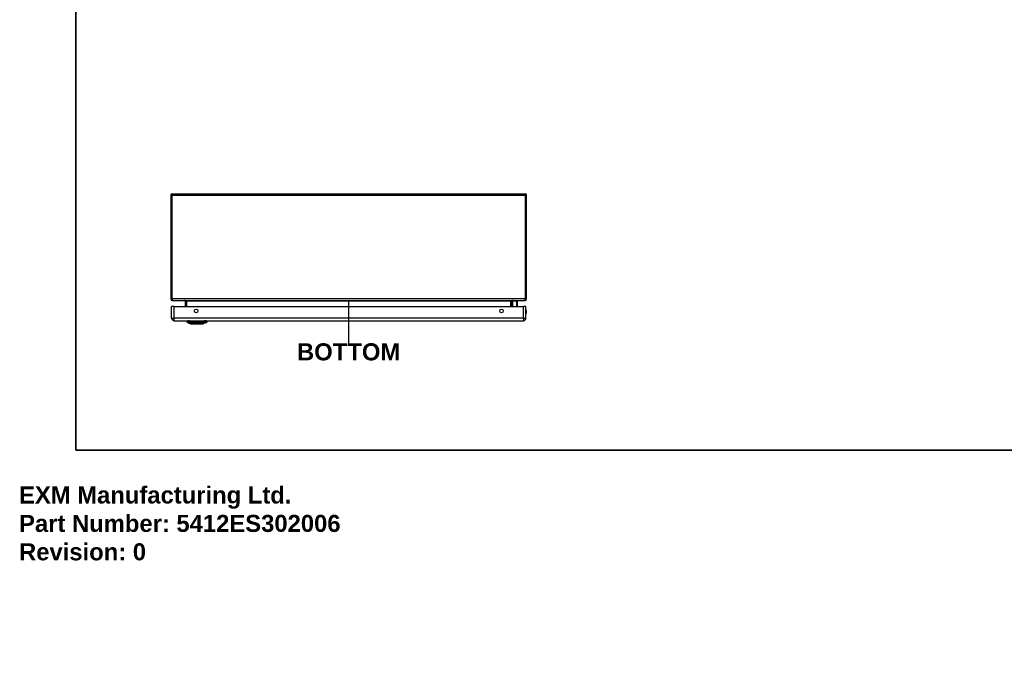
# Model space of a CAD drawing. Header units: inches. Extents: x 0 to 139, y -11 to 90.
# Tile 1 of 14: x 0 to 58, y -11 to 27. Entities that reach past the tile are written whole.
import ezdxf

# ---------------------------------------------------------------- set-up
doc = ezdxf.new("R2010")
doc.units = ezdxf.units.IN
doc.header["$LTSCALE"] = 8.352245
doc.header["$MEASUREMENT"] = 0
doc.layers.get('0').update_dxf_attribs({"lineweight": 25})
for name, color, linetype, lineweight in [('Sketch Geometry(ANSI)', 7, 'Continuous', 25), ('Symbols(ANSI)', 7, 'Continuous', 25), ('Visible Edges(ANSI)', 7, 'Continuous', 25), ('Visible Tangent Edges(ANSI)', 7, 'Continuous', 25)]:
    doc.layers.add(name, color=color, linetype=linetype, lineweight=lineweight)
doc.styles.add('Current-ANSI', font='arial.ttf')
doc.styles.add('Dimension-ANSI', font='arialbd.ttf')
doc.styles.get("Standard").update_dxf_attribs({"font": 'arialbd.ttf'})

# ---------------------------------------------------------------- blocks, each defined once
blk = doc.blocks.new('BOTTOM')
at = {"layer": 'Sketch Geometry(ANSI)'}
blk.add_line((0, 0.15), (0, -0.15), dxfattribs=at)
at = {"layer": 'Symbols(ANSI)', "color": 7, "insert": (0, -0.2119), "char_height": 0.12, "attachment_point": 5, "style": 'Dimension-ANSI'}
blk.add_mtext('\\fArial|b1|i0;BOTTOM', dxfattribs=at)
blk = doc.blocks.new('Borders 1_EXM - B (Inch)')
at = {"layer": 'Sketch Geometry(ANSI)', "linetype": 'Continuous', "lineweight": 35}
for p, q in [((0.3979, 10.5665), (0.3979, 0.2545)), ((0.3979, 0.2545), (16.3979, 0.2545))]:
    blk.add_line(p, q, dxfattribs=at)
at = {"layer": 'Symbols(ANSI)', "color": 7, "style": 'Current-ANSI'}
blk.add_attdef('FILENAME_AND_PATH_001', (6.0203, 10.7181), '', height=0.09, dxfattribs=at)

msp = doc.modelspace()

# ---------------------------------------------------------------- linework, layer by layer
at = {"layer": 'Visible Edges(ANSI)'}
for p, q in [((8.9019, 17.0879), (8.9019, 10.9992)), ((8.9896, 17.1756), (29.6948, 17.1756)), ((29.7825, 10.9992), (29.7825, 17.0879)), ((8.9545, 9.8794), (8.9545, 10.5622)), ((9.1069, 10.5622), (8.9545, 10.5622)), ((8.9896, 10.9115), (29.6948, 10.9115)), ((9.1069, 10.5622), (29.597, 10.5622)), ((9.7508, 10.8791), (9.7508, 10.5622)), ((28.9336, 10.5622), (28.9336, 10.8791)), ((28.9396, 10.8327), (28.981, 10.8741)), ((29.2213, 10.8801), (28.9955, 10.8801)), ((29.2415, 10.6217), (29.23, 10.5622)), ((29.2418, 10.8596), (29.2418, 10.6256)), ((29.7495, 10.5622), (29.597, 10.5622)), ((29.7495, 9.8794), (29.7495, 10.5622)), ((9.1069, 9.727), (29.597, 9.727)), ((9.8246, 9.7106), (9.8957, 9.7106)), ((10.0686, 9.5492), (9.887, 9.6199)), ((10.0113, 9.7106), (9.8957, 9.7106)), ((10.0113, 9.7106), (10.8711, 9.7106)), ((10.024, 9.7147), (10.024, 9.727)), ((10.9954, 9.6199), (10.8138, 9.5492)), ((10.8419, 9.7147), (10.8419, 9.727)), ((10.9867, 9.7106), (10.8711, 9.7106)), ((10.9867, 9.7106), (11.0577, 9.7106))]:
    msp.add_line(p, q, dxfattribs=at)
at = {"layer": 'Visible Edges(ANSI)', "flags": 128}
msp.add_lwpolyline([(10.0704, 9.5489), (10.0709, 9.5489), (10.0722, 9.5489), (10.0744, 9.5489), (10.0775, 9.5489), (10.0815, 9.5489), (10.0864, 9.5488), (10.0921, 9.5488), (10.0986, 9.5488), (10.106, 9.5488), (10.1141, 9.5488), (10.1231, 9.5487), (10.1329, 9.5487), (10.1434, 9.5487), (10.1546, 9.5487), (10.1665, 9.5487), (10.179, 9.5487), (10.1922, 9.5487), (10.2059, 9.5487), (10.2203, 9.5487), (10.2351, 9.5487), (10.2505, 9.5487), (10.2663, 9.5488), (10.2827, 9.5488), (10.2994, 9.5488), (10.3164, 9.5488), (10.3338, 9.5488), (10.3513, 9.5489), (10.369, 9.5489), (10.3869, 9.5489), (10.405, 9.5489), (10.4232, 9.5489), (10.4415, 9.5489), (10.4598, 9.5489), (10.478, 9.5489), (10.496, 9.5489), (10.5139, 9.5489), (10.5316, 9.5489), (10.5492, 9.5488), (10.5665, 9.5488), (10.5836, 9.5488), (10.6003, 9.5488), (10.6166, 9.5488), (10.6324, 9.5487), (10.6477, 9.5487), (10.6625, 9.5487), (10.6768, 9.5487), (10.6906, 9.5487), (10.7037, 9.5487), (10.7162, 9.5487), (10.728, 9.5487), (10.7391, 9.5487), (10.7496, 9.5487), (10.7593, 9.5487), (10.7682, 9.5488), (10.7763, 9.5488), (10.7837, 9.5488), (10.7903, 9.5488), (10.796, 9.5488), (10.8009, 9.5489), (10.8048, 9.5489), (10.8079, 9.5489), (10.8101, 9.5489), (10.8115, 9.5489), (10.8119, 9.5489)], dxfattribs=at)
at = {"layer": 'Visible Edges(ANSI)'}
for centre in [(10.39, 10.3012), (28.3139, 10.3012)]:
    msp.add_circle(centre, 0.106, dxfattribs=at)
for centre, radius, start, end in [((8.9896, 17.0879), 0.0877, 90, 180), ((29.6948, 17.0879), 0.0877, 0, 90), ((8.9896, 10.9992), 0.0877, 180, 270), ((29.6948, 10.9992), 0.0877, 270, 0), ((9.7185, 10.8791), 0.0324, 0, 90), ((28.9659, 10.8791), 0.0324, 90, 180), ((28.9541, 10.8182), 0.0206, 135, 180), ((28.9955, 10.8596), 0.0206, 90, 135), ((29.2213, 10.8596), 0.0206, 0, 90), ((29.2213, 10.6256), 0.0206, 349.059111, 0), ((9.1069, 9.8794), 0.1524, 180, 270), ((29.597, 9.8794), 0.1524, 270, 0), ((29.5897, 10.2407), 0.1958, 324.68636, 35.31364), ((9.9467, 9.7276), 0.1233, 187.941297, 240.27088), ((9.8907, 9.6294), 0.0103, 240.27088, 248.749494), ((10.0034, 9.7147), 0.0206, 348.463041, 0), ((10.0704, 9.554), 0.00514, 248.749494, 269.791232), ((10.8119, 9.554), 0.00514, 270.208768, 291.250506), ((10.8624, 9.7147), 0.0206, 180, 191.536959), ((10.9917, 9.6294), 0.0103, 291.250506, 299.72912), ((10.9356, 9.7276), 0.1233, 299.72912, 352.058703)]:
    msp.add_arc(centre, radius, start, end, dxfattribs=at)
at = {"layer": 'Visible Tangent Edges(ANSI)'}
for p, q in [((8.9896, 17.0879), (8.9019, 17.0879)), ((8.9896, 17.1756), (8.9896, 17.0879)), ((8.9896, 10.9992), (8.9896, 17.0879)), ((8.9896, 17.0879), (29.6948, 17.0879)), ((29.6948, 17.0879), (29.6948, 17.1756)), ((29.6948, 17.0879), (29.7825, 17.0879)), ((29.6948, 17.0879), (29.6948, 10.9992)), ((8.9896, 10.9992), (8.9019, 10.9992)), ((29.6948, 10.9992), (8.9896, 10.9992)), ((8.9896, 10.9992), (8.9896, 10.9115)), ((29.6948, 10.9992), (29.7825, 10.9992)), ((29.6948, 10.9115), (29.6948, 10.9992)), ((9.1069, 9.8794), (9.1069, 10.5622)), ((9.8385, 10.8791), (9.7508, 10.8791)), ((9.8385, 10.9115), (9.8385, 10.8791)), ((9.8385, 10.5622), (9.8385, 10.8791)), ((28.8459, 10.8791), (9.8385, 10.8791)), ((28.8459, 10.8791), (28.8459, 10.9115)), ((28.9336, 10.8791), (28.8459, 10.8791)), ((28.8459, 10.8791), (28.8459, 10.5622)), ((28.9955, 10.8801), (28.9541, 10.837)), ((28.9541, 10.837), (28.9541, 10.5622)), ((29.2075, 10.5622), (29.2213, 10.6366)), ((29.2213, 10.6366), (29.2213, 10.8801)), ((29.597, 9.8794), (29.597, 10.5622)), ((8.9545, 9.8794), (9.1069, 9.8794)), ((29.597, 9.8794), (9.1069, 9.8794)), ((9.1069, 9.727), (9.1069, 9.8794)), ((29.597, 9.8794), (29.597, 9.727)), ((29.597, 9.8794), (29.7495, 9.8794)), ((9.887, 9.6199), (10.0686, 9.5492)), ((9.955, 9.6198), (9.9552, 9.6198)), ((10.024, 9.7147), (10.8415, 9.7147)), ((10.0315, 9.6198), (10.0319, 9.6198)), ((10.8415, 9.727), (10.8415, 9.7147)), ((10.8415, 9.7147), (10.8419, 9.7147)), ((10.8504, 9.6198), (10.8509, 9.6198)), ((10.9272, 9.6198), (10.9273, 9.6198))]:
    msp.add_line(p, q, dxfattribs=at)
at = {"layer": 'Visible Tangent Edges(ANSI)', "flags": 128}
for points in [[(9.953, 9.6208), (9.9476, 9.6207), (9.9423, 9.6207), (9.9373, 9.6207), (9.9326, 9.6207), (9.928, 9.6207), (9.9237, 9.6207), (9.9196, 9.6207), (9.9157, 9.6206), (9.9121, 9.6206), (9.9087, 9.6206), (9.9055, 9.6206), (9.9025, 9.6206), (9.8998, 9.6206), (9.8974, 9.6206), (9.8951, 9.6206), (9.8931, 9.6206), (9.8914, 9.6205), (9.8898, 9.6205), (9.8885, 9.6205), (9.8875, 9.6205), (9.8867, 9.6205), (9.8861, 9.6205), (9.8857, 9.6205), (9.8856, 9.6205)], [(9.887, 9.6199), (9.8871, 9.6199), (9.8874, 9.6199), (9.888, 9.6199), (9.8889, 9.6199), (9.8899, 9.6199), (9.8913, 9.6199), (9.8928, 9.6199), (9.8946, 9.6199), (9.8966, 9.6199), (9.8989, 9.6198), (9.9014, 9.6198), (9.9041, 9.6198), (9.9071, 9.6198), (9.9103, 9.6198), (9.9138, 9.6198), (9.9174, 9.6198), (9.9213, 9.6198), (9.9255, 9.6198), (9.9298, 9.6198), (9.9344, 9.6198), (9.9392, 9.6198), (9.9443, 9.6198), (9.9495, 9.6198), (9.955, 9.6198)], [(10.0308, 9.6208), (10.0263, 9.6208), (10.0219, 9.6208), (10.0175, 9.6208), (10.0133, 9.6208), (10.0091, 9.6208), (10.005, 9.6208), (10.001, 9.6208), (9.9971, 9.6208), (9.9934, 9.6208), (9.9897, 9.6208), (9.9862, 9.6208), (9.9827, 9.6208), (9.9794, 9.6208), (9.9763, 9.6208), (9.9733, 9.6208), (9.9704, 9.6208), (9.9677, 9.6208), (9.9651, 9.6208), (9.9627, 9.6208), (9.9604, 9.6208), (9.9583, 9.6208), (9.9564, 9.6208), (9.9546, 9.6208), (9.953, 9.6208)], [(9.9552, 9.6198), (9.9568, 9.6198), (9.9585, 9.6198), (9.9605, 9.6198), (9.9626, 9.6198), (9.9648, 9.6198), (9.9672, 9.6198), (9.9698, 9.6198), (9.9724, 9.6198), (9.9753, 9.6198), (9.9782, 9.6198), (9.9813, 9.6198), (9.9845, 9.6198), (9.9879, 9.6198), (9.9914, 9.6198), (9.995, 9.6198), (9.9986, 9.6198), (10.0024, 9.6198), (10.0063, 9.6198), (10.0103, 9.6198), (10.0144, 9.6198), (10.0186, 9.6198), (10.0228, 9.6198), (10.0271, 9.6198), (10.0315, 9.6198)], [(10.8516, 9.6208), (10.8185, 9.6207), (10.7851, 9.6207), (10.7514, 9.6207), (10.7174, 9.6206), (10.6832, 9.6206), (10.6487, 9.6206), (10.6142, 9.6206), (10.5795, 9.6206), (10.5447, 9.6205), (10.51, 9.6205), (10.4752, 9.6205), (10.4404, 9.6205), (10.4057, 9.6205), (10.3709, 9.6205), (10.3362, 9.6205), (10.3016, 9.6206), (10.2671, 9.6206), (10.2328, 9.6206), (10.1986, 9.6206), (10.1645, 9.6206), (10.1307, 9.6207), (10.0971, 9.6207), (10.0638, 9.6207), (10.0308, 9.6208)], [(10.0319, 9.6198), (10.0649, 9.6198), (10.0981, 9.6198), (10.1315, 9.6198), (10.1652, 9.6198), (10.1991, 9.6198), (10.2333, 9.6198), (10.2675, 9.6198), (10.3019, 9.6199), (10.3365, 9.6199), (10.3711, 9.6199), (10.4058, 9.6199), (10.4404, 9.6199), (10.4751, 9.6199), (10.5098, 9.6199), (10.5445, 9.6199), (10.5792, 9.6199), (10.6138, 9.6198), (10.6482, 9.6198), (10.6826, 9.6198), (10.7167, 9.6198), (10.7506, 9.6198), (10.7842, 9.6198), (10.8174, 9.6198), (10.8504, 9.6198)], [(10.1545, 9.5489), (10.1477, 9.5489), (10.1412, 9.5489), (10.135, 9.5489), (10.129, 9.5489), (10.1232, 9.549), (10.1177, 9.549), (10.1125, 9.549), (10.1076, 9.549), (10.1029, 9.549), (10.0986, 9.5491), (10.0945, 9.5491), (10.0907, 9.5491), (10.0872, 9.5491), (10.084, 9.5491), (10.0811, 9.5492), (10.0785, 9.5492), (10.0762, 9.5492), (10.0742, 9.5492), (10.0725, 9.5492), (10.0711, 9.5492), (10.07, 9.5492), (10.0692, 9.5492), (10.0687, 9.5492), (10.0686, 9.5492)], [(10.2036, 9.5489), (10.2014, 9.5489), (10.1992, 9.5488), (10.197, 9.5488), (10.1948, 9.5488), (10.1926, 9.5488), (10.1905, 9.5488), (10.1884, 9.5488), (10.1863, 9.5488), (10.1841, 9.5488), (10.1821, 9.5488), (10.18, 9.5488), (10.1779, 9.5488), (10.1759, 9.5488), (10.1739, 9.5488), (10.1719, 9.5488), (10.1699, 9.5488), (10.1679, 9.5488), (10.1659, 9.5488), (10.164, 9.5488), (10.162, 9.5488), (10.1601, 9.5488), (10.1582, 9.5488), (10.1563, 9.5489), (10.1545, 9.5489)], [(10.6788, 9.5489), (10.6619, 9.5489), (10.6442, 9.5489), (10.6259, 9.549), (10.6069, 9.549), (10.5874, 9.5491), (10.5674, 9.5491), (10.547, 9.5491), (10.5263, 9.5492), (10.5054, 9.5492), (10.4842, 9.5492), (10.4628, 9.5492), (10.4412, 9.5492), (10.4197, 9.5492), (10.3982, 9.5492), (10.3769, 9.5492), (10.3559, 9.5492), (10.3351, 9.5491), (10.3147, 9.5491), (10.2947, 9.5491), (10.2752, 9.549), (10.2563, 9.549), (10.238, 9.5489), (10.2204, 9.5489), (10.2036, 9.5489)], [(10.7279, 9.5489), (10.726, 9.5489), (10.7241, 9.5488), (10.7222, 9.5488), (10.7203, 9.5488), (10.7184, 9.5488), (10.7165, 9.5488), (10.7145, 9.5488), (10.7125, 9.5488), (10.7105, 9.5488), (10.7085, 9.5488), (10.7065, 9.5488), (10.7045, 9.5488), (10.7024, 9.5488), (10.7003, 9.5488), (10.6982, 9.5488), (10.6961, 9.5488), (10.694, 9.5488), (10.6919, 9.5488), (10.6897, 9.5488), (10.6876, 9.5488), (10.6854, 9.5488), (10.6832, 9.5488), (10.681, 9.5489), (10.6788, 9.5489)], [(10.8138, 9.5492), (10.8136, 9.5492), (10.8131, 9.5492), (10.8124, 9.5492), (10.8113, 9.5492), (10.8099, 9.5492), (10.8082, 9.5492), (10.8062, 9.5492), (10.8038, 9.5492), (10.8012, 9.5492), (10.7983, 9.5491), (10.795, 9.5491), (10.7915, 9.5491), (10.7877, 9.5491), (10.7836, 9.5491), (10.7792, 9.549), (10.7746, 9.549), (10.7696, 9.549), (10.7644, 9.549), (10.759, 9.549), (10.7533, 9.5489), (10.7473, 9.5489), (10.7411, 9.5489), (10.7346, 9.5489), (10.7279, 9.5489)], [(10.8509, 9.6198), (10.8552, 9.6198), (10.8595, 9.6198), (10.8638, 9.6198), (10.8679, 9.6198), (10.872, 9.6198), (10.876, 9.6198), (10.8799, 9.6198), (10.8837, 9.6198), (10.8874, 9.6198), (10.891, 9.6198), (10.8944, 9.6198), (10.8978, 9.6198), (10.901, 9.6198), (10.9041, 9.6198), (10.9071, 9.6198), (10.9099, 9.6198), (10.9126, 9.6198), (10.9151, 9.6198), (10.9175, 9.6198), (10.9198, 9.6198), (10.9219, 9.6198), (10.9238, 9.6198), (10.9256, 9.6198), (10.9272, 9.6198)], [(10.9293, 9.6208), (10.9277, 9.6208), (10.926, 9.6208), (10.924, 9.6208), (10.9219, 9.6208), (10.9197, 9.6208), (10.9173, 9.6208), (10.9147, 9.6208), (10.912, 9.6208), (10.9091, 9.6208), (10.9061, 9.6208), (10.9029, 9.6208), (10.8996, 9.6208), (10.8962, 9.6208), (10.8926, 9.6208), (10.889, 9.6208), (10.8852, 9.6208), (10.8813, 9.6208), (10.8773, 9.6208), (10.8732, 9.6208), (10.8691, 9.6208), (10.8648, 9.6208), (10.8605, 9.6208), (10.856, 9.6208), (10.8516, 9.6208)], [(10.9273, 9.6198), (10.9328, 9.6198), (10.9381, 9.6198), (10.9431, 9.6198), (10.948, 9.6198), (10.9525, 9.6198), (10.9569, 9.6198), (10.961, 9.6198), (10.9649, 9.6198), (10.9686, 9.6198), (10.972, 9.6198), (10.9752, 9.6198), (10.9782, 9.6198), (10.9809, 9.6198), (10.9834, 9.6198), (10.9857, 9.6199), (10.9877, 9.6199), (10.9895, 9.6199), (10.9911, 9.6199), (10.9924, 9.6199), (10.9935, 9.6199), (10.9943, 9.6199), (10.9949, 9.6199), (10.9953, 9.6199), (10.9954, 9.6199)], [(10.9967, 9.6205), (10.9966, 9.6205), (10.9963, 9.6205), (10.9957, 9.6205), (10.9949, 9.6205), (10.9938, 9.6205), (10.9925, 9.6205), (10.991, 9.6205), (10.9892, 9.6206), (10.9872, 9.6206), (10.985, 9.6206), (10.9825, 9.6206), (10.9798, 9.6206), (10.9769, 9.6206), (10.9737, 9.6206), (10.9703, 9.6206), (10.9666, 9.6206), (10.9628, 9.6207), (10.9587, 9.6207), (10.9544, 9.6207), (10.9498, 9.6207), (10.945, 9.6207), (10.94, 9.6207), (10.9348, 9.6207), (10.9293, 9.6208)]]:
    msp.add_lwpolyline(points, dxfattribs=at)
at = {"layer": 'Visible Tangent Edges(ANSI)'}
for centre, radius, start, end in [((29.5897, 10.2407), 0.1752, 335.743923, 24.256077), ((10.0704, 9.554), 0.00514, 248.749494, 269.791232)]:
    msp.add_arc(centre, radius, start, end, dxfattribs=at)
for centre, major_axis, ratio, start_param, end_param in [((28.9541, 10.8182), (-0.0206, 0), 0.9174503, 4.712389, 6.2831853), ((28.9541, 10.8182), (-0.0145, 0.0145), 0.8524616, 5.4183104, 6.2831853), ((29.2213, 10.6256), (0.0206, 0), 0.5334331, 0, 1.5707963), ((29.2213, 10.6256), (0.0202, -0.0039), 0.5264422, 0, 1.6722137), ((10.0113, 9.7276), (0, -0.1233), 0.9468057, 4.8509908, 5.7603476), ((9.9579, 9.6297), (0.0001, -0.0103), 0.9484053, 5.7517006, 5.9923469), ((10.0506, 9.7276), (0, -0.1233), 0.3218057, 4.8509908, 5.7603476), ((10.0324, 9.6297), (0, -0.0103), 0.3170474, 5.761322, 6.0019683), ((10.8612, 9.7147), (0, -0.0206), 0.9595513, 4.712389, 4.9137469), ((10.8499, 9.6297), (0, -0.0103), 0.3170474, 0.281217, 0.5218633), ((10.8318, 9.7276), (0, -0.1233), 0.3218057, 0.5228377, 1.4321946), ((10.9245, 9.6297), (-0.0001, -0.0103), 0.9484053, 0.2908385, 0.5314847), ((10.871, 9.7276), (0, -0.1233), 0.9468057, 0.5228377, 1.4321946)]:
    msp.add_ellipse(centre, major_axis=major_axis, ratio=ratio, start_param=start_param, end_param=end_param, dxfattribs=at)

# ---------------------------------------------------------------- block references
at = {"xscale": 8.35224520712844, "yscale": 8.35224520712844, "zscale": 8.35224520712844}
for name, p in [('Borders 1_EXM - B (Inch)', (0, 0)), ('BOTTOM', (19.3422, 9.6619))]:
    msp.add_blockref(name, p, dxfattribs=at)

# ---------------------------------------------------------------- texts
at = {"insert": (0, 0), "char_height": 1, "attachment_point": 1}
msp.add_mtext_dynamic_manual_height_columns('EXM Manufacturing Ltd.\\PPart Number: 5412ES302006\\PRevision: 0', width=6.990976, gutter_width=1, heights=[0], dxfattribs=at).dxf.set("width", 100)

doc.saveas('drawing.dxf')
